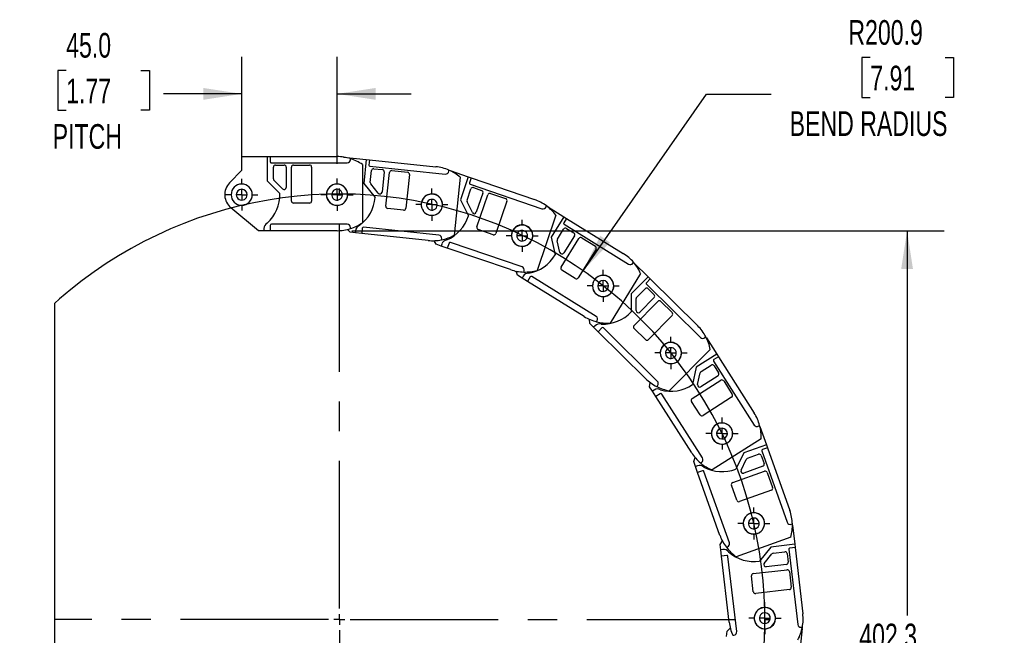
# Model space of a CAD drawing. Header units: millimetres. Extents: x 0 to 1537, y 0 to 1187.
# Tile 4 of 12: x 447 to 912, y 473 to 764. Entities that reach past the tile are written whole.
import ezdxf

# ---------------------------------------------------------------- set-up
doc = ezdxf.new("R2010")
doc.units = ezdxf.units.MM
doc.header["$LTSCALE"] = 5.5
doc.linetypes.add('CENTERX2', pattern=[20.32, 12.7, -2.54, 2.54, -2.54])
doc.layers.add('CENTER', color=40, linetype='CENTERX2')
doc.layers.add('DIMENSIONS', color=140, linetype='Continuous', lineweight=25)
doc.styles.add('SLDTEXTSTYLE0', font='TXT', dxfattribs={"width": 0.7})
doc.dimstyles.new('SLDDIMSTYLE0', dxfattribs={"dimtxt": 11.869043, "dimasz": 18.161, "dimexe": 0, "dimexo": 0.0625, "dimgap": 2.967261, "dimtad": 0, "dimtih": 1, "dimtoh": 1, "dimdec": 1, "dimrnd": 1e-09, "dimzin": 12, "dimdsep": 46, "dimtxsty": 'SLDTEXTSTYLE0', "dimsah": 1, "dimcen": 0, "dimadec": 0, "dimazin": 3, "dimtfac": 1, "dimtdec": 1, "dimtofl": 0, "dimtmove": 0, "dimatfit": 3, "dimfxl": 0, "dimfrac": 2, "dimtolj": 1, "dimtzin": 12, "dimarcsym": 0})
doc.dimstyles.new('SLDDIMSTYLE1', dxfattribs={"dimtxt": 11.869043, "dimasz": 18.161, "dimexe": 0, "dimexo": 0.0625, "dimgap": 2.967261, "dimtad": 0, "dimtih": 1, "dimtoh": 1, "dimdec": 1, "dimrnd": 1e-09, "dimzin": 4, "dimdsep": 46, "dimtxsty": 'SLDTEXTSTYLE0', "dimsah": 1, "dimcen": 0.09, "dimadec": 0, "dimazin": 1, "dimtfac": 1, "dimtdec": 1, "dimtmove": 0, "dimatfit": 0, "dimfxl": 0, "dimfrac": 2, "dimtolj": 1, "dimtzin": 12, "dimarcsym": 0})
doc.dimstyles.new('SLDDIMSTYLE2', dxfattribs={"dimtxt": 11.869043, "dimasz": 18.161, "dimexe": 0, "dimexo": 0.0625, "dimgap": 2.967261, "dimtad": 0, "dimtih": 1, "dimtoh": 1, "dimdec": 1, "dimrnd": 1e-09, "dimzin": 12, "dimdsep": 46, "dimtxsty": 'SLDTEXTSTYLE0', "dimsah": 1, "dimcen": 0.09, "dimadec": 0, "dimazin": 3, "dimtfac": 1, "dimtdec": 1, "dimtofl": 0, "dimtmove": 0, "dimatfit": 3, "dimfxl": 0, "dimfrac": 2, "dimtolj": 1, "dimtzin": 12, "dimarcsym": 0})

# ---------------------------------------------------------------- blocks, each defined once
blk = doc.blocks.new('SW_BROKEN_VIEW_0')
at = {"color": 0, "flags": 128}
for points in [[(359.45, -33.4), (357.33, -26.84), (354.97, -20.36), (352.4, -13.96), (349.61, -7.66), (346.6, -1.45), (343.38, 4.65), (339.96, 10.63), (336.33, 16.5), (332.5, 22.23), (328.47, 27.83), (324.26, 33.29), (319.86, 38.6), (315.29, 43.76), (310.54, 48.76), (305.61, 53.59), (300.53, 58.25), (295.29, 62.73), (289.9, 67.03), (284.36, 71.14), (278.69, 75.06), (272.89, 78.79), (266.96, 82.31), (260.91, 85.62), (254.75, 88.73), (248.49, 91.62), (242.14, 94.3), (235.69, 96.75), (229.17, 98.99), (222.57, 101), (215.91, 102.78), (209.19, 104.33), (202.42, 105.65), (195.61, 106.74), (188.77, 107.59), (181.9, 108.2), (175.02, 108.59), (168.12, 108.73), (161.23, 108.64), (154.34, 108.31), (147.47, 107.74), (140.62, 106.94), (133.8, 105.9), (127.02, 104.64), (120.29, 103.13), (113.62, 101.4), (107.01, 99.44), (100.46, 97.26), (94, 94.85), (87.63, 92.22), (81.35, 89.37), (75.17, 86.31), (69.1, 83.04), (63.14, 79.57), (57.31, 75.89), (51.61, 72.01), (46.04, 67.94), (40.62, 63.68), (35.34, 59.24), (33, 57.12), (33, -241.38), (33, -241.38), (33, -241.38), (33, -241.38), (33, -241.38), (33, -241.38), (33, -241.38), (33, -241.38), (33, -241.38), (33, -241.38), (33, -241.38), (33, -241.38), (33, -241.38), (33, -241.38), (33, -241.38), (33, -241.38), (33, -241.38), (33, -241.38), (33, -241.38), (33, -241.38), (33, -241.38), (33, -241.38), (33, -241.38), (33, -241.38), (33, -241.38), (33, -241.38), (33, -241.38), (33, -241.38), (33, -241.38), (33, -241.38), (33, -241.38), (33, -241.38), (33, -241.38), (33, -241.38), (33, -241.38), (33, -241.38), (33, -241.38), (33, -241.38), (33, -241.38), (33, -241.38), (33, -241.38), (33, -241.38), (33, -241.38), (33, -241.38), (33, -241.38), (33, -241.38), (33, -241.38), (33, -241.38), (36.82, -244.76), (42.14, -249.15), (47.6, -253.36), (53.21, -257.38), (58.95, -261.2), (64.82, -264.82), (70.81, -268.24), (76.91, -271.45), (83.12, -274.45), (89.43, -277.24), (95.83, -279.8), (102.31, -282.15), (108.87, -284.27), (115.5, -286.16), (122.19, -287.83), (128.94, -289.27), (135.73, -290.47), (142.56, -291.44), (149.41, -292.17), (156.29, -292.67), (163.18, -292.94), (170.08, -292.96), (176.97, -292.75), (183.85, -292.3), (190.71, -291.62), (197.55, -290.7), (204.35, -289.55), (211.1, -288.16), (217.81, -286.55), (224.45, -284.7), (231.03, -282.63), (237.53, -280.33), (243.95, -277.81), (250.28, -275.07), (256.51, -272.12), (262.63, -268.95), (268.65, -265.58), (274.54, -262), (280.31, -258.22), (285.95, -254.25), (291.44, -250.08), (296.79, -245.73), (301.99, -241.2), (307.03, -236.49), (311.9, -231.61), (316.6, -226.56), (321.13, -221.36), (325.47, -216.01), (329.63, -210.51), (333.6, -204.87), (337.37, -199.1), (340.95, -193.2), (344.31, -187.18), (347.47, -181.05), (350.42, -174.82), (353.15, -168.48), (355.66, -162.06), (357.95, -155.56), (360.02, -148.98), (361.85, -142.33), (363.46, -135.63), (364.84, -128.87), (365.99, -122.07), (366.9, -115.23), (367.57, -108.37), (368.01, -101.49), (368.22, -94.6), (368.18, -87.7), (367.91, -80.81), (367.41, -73.93), (366.66, -67.08), (365.69, -60.25), (364.47, -53.46), (363.03, -46.72), (361.36, -40.03), (359.45, -33.4)], [(0, 0), (0, 0), (0, 0), (0, 0), (0, 0), (0, 0), (0, 0), (0, 0), (0, 0), (0, 0), (0, 0), (0, 0), (0, 0), (0, 0), (0, 0), (0, 0), (0, 0), (0, 0), (0, 0), (0, 0), (0, 0), (0, 0), (0, 0), (0, 0), (0, 0), (0, 0), (0, 0), (0, 0), (0, 0), (0, 0), (0, 0), (0, 0), (0, 0), (0, 0), (0, 0), (0, 0), (0, 0), (0, 0), (0, 0), (0, 0), (0, 0), (0, 0), (0, 0), (0, 0), (0, 0), (0, 0), (0, 0), (0, 0), (0, 0), (0, 0), (0, 0), (0, 0), (0, 0), (0, 0), (0, 0), (0, 0), (0, 0), (0, 0), (0, 0), (0, 0), (0, 0), (0, 0), (0, 0), (0, 0), (0, 0), (0, 0), (0, 0), (0, 0), (0, 0), (-0.06, -0.12), (-3.12, -6.3), (-5.96, -12.59), (-8.58, -18.97), (-10.98, -25.43), (-13.16, -31.97), (-15.11, -38.59), (-16.83, -45.26), (-18.33, -52), (-19.59, -58.78), (-20.62, -65.59), (-21.41, -72.44), (-21.97, -79.32), (-22.29, -86.21), (-22.37, -93.1), (-22.22, -100), (-21.83, -106.88), (-21.21, -113.75), (-20.35, -120.59), (-19.25, -127.4), (-17.93, -134.17), (-16.37, -140.88), (-14.58, -147.54), (-12.56, -154.14), (-10.32, -160.66), (-7.86, -167.1), (-5.17, -173.45), (-2.27, -179.71), (0, -184.2)]]:
    blk.add_lwpolyline(points, dxfattribs=at)
blk = doc.blocks.new('_D')
at = {"layer": 'DIMENSIONS'}
for p, q in [((848.45, 745.96), (844.46, 745.96)), ((844.46, 745.96), (844.46, 727.1)), ((883.72, 745.96), (887.71, 745.96)), ((887.71, 745.96), (887.71, 727.1)), ((712.84, 645.32), (771.1, 728.73)), ((771.1, 728.73), (801.66, 728.73)), ((844.46, 727.1), (848.45, 727.1)), ((887.71, 727.1), (883.72, 727.1))]:
    blk.add_line(p, q, dxfattribs=at)
blk.add_solid([(712.84, 645.32), (725.53, 658.61), (720.95, 661.81)], dxfattribs=at)
at = {"layer": 'DIMENSIONS', "attachment_point": 1, "style": 'SLDTEXTSTYLE0'}
for s, insert, char_height in [('R200.9', (838.11, 763.63), 11.642), ('7.91', (848.45, 742.1), 11.642), ('BEND RADIUS', (810.39, 720.58), 11.6417)]:
    blk.add_mtext(s, dxfattribs=dict(at, insert=insert, char_height=char_height))
blk = doc.blocks.new('_D_1')
at = {"layer": 'DIMENSIONS'}
for p, q in [((551.74, 695.73), (551.74, 746.26)), ((596.74, 695.78), (596.74, 746.26)), ((468.88, 739.9), (464.89, 739.9)), ((464.89, 739.9), (464.89, 721.04)), ((504.15, 739.9), (508.14, 739.9)), ((508.14, 739.9), (508.14, 721.04)), ((551.74, 728.8), (514.78, 728.8)), ((596.74, 728.8), (631.66, 728.8)), ((464.89, 721.04), (468.88, 721.04)), ((508.14, 721.04), (504.15, 721.04))]:
    blk.add_line(p, q, dxfattribs=at)
for points in [[(551.74, 728.8), (533.58, 731.59), (533.58, 726)], [(596.74, 728.8), (614.9, 726), (614.9, 731.59)]]:
    blk.add_solid(points, dxfattribs=at)
at = {"layer": 'DIMENSIONS', "char_height": 11.642, "attachment_point": 1, "style": 'SLDTEXTSTYLE0'}
for s, insert in [('45.0', (468.88, 757.56)), ('1.77', (468.88, 736.04)), ('PITCH', (462.52, 714.52))]:
    blk.add_mtext(s, dxfattribs=dict(at, insert=insert))
blk = doc.blocks.new('_D_2')
at = {"layer": 'DIMENSIONS'}
for p, q in [((603.72, 664.21), (883.27, 664.21)), ((865.81, 664.21), (865.81, 482.51)), ((843.24, 460.99), (839.25, 460.99)), ((839.25, 460.99), (839.25, 442.12)), ((888.38, 460.99), (892.37, 460.99)), ((892.37, 460.99), (892.37, 442.12)), ((839.25, 442.12), (843.24, 442.12)), ((892.37, 442.12), (888.38, 442.12)), ((865.81, 261.94), (865.81, 439.46)), ((605.05, 261.94), (883.27, 261.94))]:
    blk.add_line(p, q, dxfattribs=at)
for points in [[(865.81, 664.21), (863.01, 646.05), (868.6, 646.05)], [(865.81, 261.94), (868.6, 280.1), (863.01, 280.1)]]:
    blk.add_solid(points, dxfattribs=at)
at = {"layer": 'DIMENSIONS', "char_height": 11.642, "attachment_point": 1, "style": 'SLDTEXTSTYLE0'}
for s, insert in [('402.3', (843.24, 478.65)), ('15.84', (843.24, 457.13))]:
    blk.add_mtext(s, dxfattribs=dict(at, insert=insert))
blk = doc.blocks.new('SW_CENTERMARKSYMBOL_0')
at = {"layer": 'CENTER', "color": 0}
for p, q in [((0, 5.08), (0, 7.54)), ((-5.08, 0), (-7.54, 0)), ((0, 0), (-2.54, 0)), ((0, 0), (0, 2.54)), ((0, 0), (0, -2.54)), ((0, 0), (2.54, 0)), ((5.08, 0), (7.54, 0)), ((0, -5.08), (0, -7.54))]:
    blk.add_line(p, q, dxfattribs=at)
blk = doc.blocks.new('SW_CENTERMARKSYMBOL_1')
at = {"layer": 'CENTER', "color": 0}
for p, q in [((0, 5.08), (0, 7.59)), ((-5.08, 0), (-7.59, 0)), ((0, 0), (-2.54, 0)), ((0, 0), (0, 2.54)), ((0, 0), (0, -2.54)), ((0, 0), (2.54, 0)), ((5.08, 0), (7.59, 0)), ((0, -5.08), (0, -7.59))]:
    blk.add_line(p, q, dxfattribs=at)
blk = doc.blocks.new('SW_CENTERMARKSYMBOL_2')
at = {"layer": 'CENTER', "color": 0}
for p, q in [((0, 5.08), (0, 7.59)), ((-5.08, 0), (-7.59, 0)), ((0, 0), (-2.54, 0)), ((0, 0), (0, 2.54)), ((0, 0), (0, -2.54)), ((0, 0), (2.54, 0)), ((5.08, 0), (7.59, 0)), ((0, -5.08), (0, -7.59))]:
    blk.add_line(p, q, dxfattribs=at)
blk = doc.blocks.new('SW_CENTERMARKSYMBOL_3')
at = {"layer": 'CENTER', "color": 0}
for p, q in [((0, 5.08), (0, 7.54)), ((-5.08, 0), (-7.54, 0)), ((0, 0), (-2.54, 0)), ((0, 0), (0, 2.54)), ((0, 0), (0, -2.54)), ((0, 0), (2.54, 0)), ((5.08, 0), (7.54, 0)), ((0, -5.08), (0, -7.54))]:
    blk.add_line(p, q, dxfattribs=at)
blk = doc.blocks.new('SW_CENTERMARKSYMBOL_4')
at = {"layer": 'CENTER', "color": 0}
for p, q in [((0, 5.08), (0, 7.59)), ((-5.08, 0), (-7.59, 0)), ((0, 0), (-2.54, 0)), ((0, 0), (0, 2.54)), ((0, 0), (0, -2.54)), ((0, 0), (2.54, 0)), ((5.08, 0), (7.59, 0)), ((0, -5.08), (0, -7.59))]:
    blk.add_line(p, q, dxfattribs=at)
blk = doc.blocks.new('SW_CENTERMARKSYMBOL_5')
at = {"layer": 'CENTER', "color": 0}
for p, q in [((0, 5.08), (0, 7.59)), ((-5.08, 0), (-7.59, 0)), ((0, 0), (-2.54, 0)), ((0, 0), (0, 2.54)), ((0, 0), (0, -2.54)), ((0, 0), (2.54, 0)), ((5.08, 0), (7.59, 0)), ((0, -5.08), (0, -7.59))]:
    blk.add_line(p, q, dxfattribs=at)
blk = doc.blocks.new('SW_CENTERMARKSYMBOL_6')
at = {"layer": 'CENTER', "color": 0}
for p, q in [((0, 5.08), (0, 7.59)), ((-5.08, 0), (-7.59, 0)), ((0, 0), (-2.54, 0)), ((0, 0), (0, 2.54)), ((0, 0), (0, -2.54)), ((0, 0), (2.54, 0)), ((5.08, 0), (7.59, 0)), ((0, -5.08), (0, -7.59))]:
    blk.add_line(p, q, dxfattribs=at)
blk = doc.blocks.new('SW_CENTERMARKSYMBOL_7')
at = {"layer": 'CENTER', "color": 0}
for p, q in [((0, 5.08), (0, 7.54)), ((-5.08, 0), (-7.54, 0)), ((0, 0), (-2.54, 0)), ((0, 0), (0, 2.54)), ((0, 0), (0, -2.54)), ((0, 0), (2.54, 0)), ((5.08, 0), (7.54, 0)), ((0, -5.08), (0, -7.54))]:
    blk.add_line(p, q, dxfattribs=at)
blk = doc.blocks.new('SW_CENTERMARKSYMBOL_8')
at = {"layer": 'CENTER', "color": 0}
for p, q in [((0, 5.08), (0, 7.59)), ((-5.08, 0), (-7.59, 0)), ((0, 0), (-2.54, 0)), ((0, 0), (0, 2.54)), ((0, 0), (0, -2.54)), ((0, 0), (2.54, 0)), ((5.08, 0), (7.59, 0)), ((0, -5.08), (0, -7.59))]:
    blk.add_line(p, q, dxfattribs=at)
blk = doc.blocks.new('SW_CENTERMARKSYMBOL_17')
at = {"layer": 'CENTER', "color": 0}
for p, q in [((167.38, 5.08), (167.38, 203.39)), ((0, 0), (-24.92, 0)), ((162.3, 0), (33, 0)), ((167.38, 0), (164.84, 0)), ((167.38, 0), (167.38, 2.54)), ((167.38, 0), (167.38, -2.54)), ((167.38, 0), (169.92, 0)), ((172.46, 0), (370.77, 0)), ((167.38, -5.08), (167.38, -203.39))]:
    blk.add_line(p, q, dxfattribs=at)

msp = doc.modelspace()

# ---------------------------------------------------------------- linework, layer by layer
for p, q in [((551.74, 692.71), (551.74, 699.21)), ((551.74, 699.21), (563.74, 699.21)), ((563.74, 699.21), (563.74, 687.81)), ((563.74, 699.21), (565.24, 699.21)), ((565.24, 699.21), (565.24, 696.71)), ((565.24, 699.21), (596.74, 699.21)), ((599.76, 698.99), (610.55, 697.86)), ((603.04, 697.71), (603.04, 698.24)), ((610.55, 697.86), (609.36, 686.52)), ((610.55, 697.86), (612.05, 697.7)), ((612.05, 697.7), (611.78, 695.21)), ((612.05, 697.7), (643.37, 694.41)), ((545.99, 686.77), (551.74, 692.71)), ((565.74, 696.21), (601.54, 696.21)), ((566.74, 688.62), (566.74, 694.21)), ((567.74, 695.21), (571.74, 695.21)), ((572.74, 694.21), (572.74, 684.62)), ((575.24, 678.21), (575.24, 694.21)), ((576.24, 695.21), (583.74, 695.21)), ((584.74, 694.21), (584.74, 678.21)), ((608.74, 695.44), (608.74, 667.97)), ((612.23, 694.66), (647.83, 690.92)), ((612.43, 687.01), (613.02, 692.57)), ((614.11, 693.46), (618.09, 693.04)), ((622.57, 692.57), (630.03, 691.79)), ((649.48, 692.26), (649.54, 692.79)), ((650.07, 692.55), (658.68, 689.6)), ((571.03, 683.92), (567.03, 687.92)), ((618.98, 691.94), (617.98, 682.41)), ((619.8, 675.77), (621.47, 691.68)), ((630.92, 690.69), (629.24, 674.78)), ((654.91, 689.41), (652.04, 662.09)), ((658.68, 689.6), (655, 678.81)), ((658.68, 689.6), (660.1, 689.11)), ((660.1, 689.11), (659.29, 686.75)), ((660.1, 689.11), (689.91, 678.92)), ((563.74, 687.81), (569.73, 681.82)), ((609.36, 686.52), (614.69, 679.93)), ((616.21, 681.88), (612.65, 686.28)), ((658.1, 678.61), (659.91, 683.9)), ((659.61, 686.11), (693.48, 674.53)), ((661.17, 684.52), (664.96, 683.23)), ((655, 678.81), (658.72, 671.21)), ((665.58, 681.96), (662.48, 672.89)), ((662.77, 666.01), (667.95, 681.15)), ((669.22, 681.77), (676.31, 679.34)), ((559.74, 664.21), (546.64, 675.04)), ((583.74, 677.21), (576.24, 677.21)), ((628.15, 673.89), (620.69, 674.67)), ((660.64, 672.77), (658.15, 677.85)), ((676.94, 678.07), (671.76, 662.93)), ((695.38, 675.46), (695.56, 675.96)), ((696.02, 675.61), (703.76, 670.82)), ((700.04, 671.47), (691.15, 645.48)), ((703.76, 670.82), (697.76, 661.13)), ((705.04, 670.03), (703.72, 667.9)), ((703.76, 670.82), (705.04, 670.03)), ((705.04, 670.03), (731.82, 653.44)), ((562.24, 665.21), (562.24, 664.21)), ((565.24, 666.71), (565.24, 664.21)), ((601.54, 667.21), (565.74, 667.21)), ((602.92, 663.47), (601.63, 664.78)), ((603.04, 665.18), (603.04, 665.71)), ((608.65, 665.38), (608.39, 662.89)), ((644.8, 662.08), (609.2, 665.82)), ((670.49, 662.31), (663.39, 664.74)), ((700.74, 660.24), (703.68, 664.99)), ((703.88, 667.21), (734.32, 648.37)), ((705.06, 665.31), (708.46, 663.21)), ((562.24, 664.21), (559.74, 664.21)), ((565.24, 664.21), (562.24, 664.21)), ((596.74, 664.21), (565.24, 664.21)), ((605.4, 663.2), (602.92, 663.47)), ((605.51, 664.2), (605.4, 663.2)), ((608.39, 662.89), (605.4, 663.2)), ((639.71, 659.6), (608.39, 662.89)), ((646.08, 659.9), (646.14, 660.43)), ((697.76, 661.13), (699.7, 652.88)), ((702.48, 646.91), (710.91, 660.51)), ((708.78, 661.83), (703.73, 653.68)), ((712.28, 660.84), (718.66, 656.89)), ((643.57, 657.78), (642.52, 659.49)), ((645.94, 656.97), (643.57, 657.78)), ((646.26, 657.91), (645.94, 656.97)), ((648.78, 656), (645.94, 656.97)), ((649.59, 658.36), (648.78, 656)), ((678.58, 645.8), (648.78, 656)), ((684.09, 647.09), (650.22, 658.67)), ((701.91, 653.98), (700.62, 659.48)), ((718.98, 655.51), (710.56, 641.91)), ((736.38, 648.85), (736.67, 649.31)), ((737.04, 648.86), (743.52, 642.46)), ((681.93, 643.17), (681.29, 645.07)), ((684.06, 641.85), (681.93, 643.17)), ((684.59, 642.7), (684.06, 641.85)), ((686.61, 640.27), (684.06, 641.85)), ((684.85, 644.68), (685.03, 645.18)), ((687.93, 642.4), (686.61, 640.27)), ((719.05, 623.71), (688.62, 642.56)), ((709.18, 641.58), (702.81, 645.53)), ((740.04, 643.92), (725.58, 620.57)), ((743.52, 642.46), (735.51, 634.35)), ((744.58, 641.4), (742.83, 639.63)), ((743.52, 642.46), (744.58, 641.4)), ((744.58, 641.4), (766.99, 619.27)), ((713.39, 623.69), (686.61, 640.27)), ((738.21, 632.82), (742.14, 636.79)), ((742.83, 638.92), (768.3, 613.76)), ((743.55, 636.8), (746.4, 633.99)), ((735.51, 634.35), (735.56, 625.88)), ((737.96, 626.45), (737.92, 632.11)), ((746.41, 632.58), (739.67, 625.76)), ((736.94, 619.44), (748.18, 630.82)), ((749.6, 630.83), (754.93, 625.56)), ((754.94, 624.14), (743.7, 612.76)), ((716.07, 620.37), (715.87, 622.37)), ((717.85, 618.62), (716.07, 620.37)), ((718.55, 619.33), (717.85, 618.62)), ((719.99, 616.51), (717.85, 618.62)), ((719.26, 621.19), (719.54, 621.65)), ((721.74, 618.29), (719.99, 616.51)), ((747.92, 593.13), (722.45, 618.29)), ((742.39, 594.37), (719.99, 616.51)), ((742.28, 612.75), (736.95, 618.02)), ((770.42, 613.77), (770.79, 614.15)), ((771.06, 613.63), (775.95, 605.95)), ((772.88, 608.15), (753.58, 588.61)), ((775.95, 605.95), (766.33, 599.83)), ((776.75, 604.68), (774.64, 603.34)), ((775.95, 605.95), (776.75, 604.68)), ((776.75, 604.68), (793.66, 578.1)), ((766.33, 599.83), (764.49, 591.56)), ((768.63, 597.74), (773.34, 600.73)), ((774.49, 602.65), (793.7, 572.44)), ((774.72, 600.43), (776.87, 597.05)), ((766.96, 591.59), (768.19, 597.11)), ((776.56, 595.67), (768.47, 590.53)), ((744.27, 590.54), (744.52, 592.53)), ((745.61, 588.43), (744.27, 590.54)), ((747.56, 590.63), (747.93, 591.01)), ((764.4, 584.97), (777.9, 593.56)), ((779.28, 593.25), (783.31, 586.93)), ((746.45, 588.97), (745.61, 588.43)), ((747.22, 585.9), (745.61, 588.43)), ((749.33, 587.24), (747.22, 585.9)), ((764.13, 559.32), (747.22, 585.9)), ((769.24, 556.88), (750.02, 587.09)), ((768.12, 577.27), (764.09, 583.59)), ((783, 585.55), (769.5, 576.96)), ((795.78, 571.98), (796.23, 572.27)), ((796.37, 571.71), (799.42, 563.13)), ((796.92, 565.96), (773.75, 551.21)), ((799.42, 563.13), (788.68, 559.31)), ((799.42, 563.13), (799.92, 561.71)), ((788.68, 559.31), (785.04, 551.66)), ((790.45, 556.75), (795.71, 558.62)), ((796.99, 558.02), (798.33, 554.25)), ((797.26, 560.24), (809.26, 526.51)), ((799.92, 561.71), (797.57, 560.87)), ((799.92, 561.71), (810.48, 532.03)), ((765.1, 555.17), (765.79, 557.06)), ((765.94, 552.81), (765.1, 555.17)), ((766.88, 553.15), (765.94, 552.81)), ((768.33, 554.52), (768.78, 554.81)), ((787.45, 551.13), (789.88, 556.24)), ((766.95, 549.98), (765.94, 552.81)), ((769.3, 550.82), (766.95, 549.98)), ((777.5, 520.31), (766.95, 549.98)), ((781.94, 516.79), (769.94, 550.52)), ((783.49, 545.25), (798.56, 550.62)), ((797.72, 552.97), (788.69, 549.76)), ((799.84, 550.01), (802.35, 542.94)), ((785.39, 536.91), (782.88, 543.98)), ((801.75, 541.66), (786.67, 536.3)), ((811.17, 525.59), (811.68, 525.77)), ((811.69, 525.19), (812.75, 516.15)), ((777.52, 516.04), (778.62, 517.73)), ((777.82, 513.56), (777.52, 516.04)), ((810.95, 519.47), (785.07, 510.26)), ((812.75, 516.15), (801.43, 514.82)), ((812.75, 516.15), (812.93, 514.66)), ((778.81, 513.67), (777.82, 513.56)), ((778.16, 510.58), (777.82, 513.56)), ((780.52, 514.69), (781.02, 514.87)), ((801.43, 514.82), (796.18, 508.17)), ((798.41, 507.12), (801.92, 511.56)), ((802.59, 511.93), (808.14, 512.58)), ((809.25, 511.71), (809.71, 507.74)), ((810.01, 513.81), (814.18, 478.26)), ((812.93, 514.66), (810.44, 514.37)), ((812.93, 514.66), (816.6, 483.37)), ((780.65, 510.87), (778.16, 510.58)), ((781.84, 479.29), (778.16, 510.58)), ((785.37, 474.88), (781.2, 510.43)), ((808.83, 506.63), (799.31, 505.51)), ((793.23, 502.28), (809.13, 504.14)), ((810.24, 503.27), (811.11, 495.82)), ((793.23, 493.72), (792.36, 501.17)), ((810.23, 494.71), (794.34, 492.84)), ((780.64, 472.65), (780.91, 475.13)), ((780.91, 475.13), (782.35, 476.53)), ((816.25, 476.43), (815.27, 467.38)), ((815.84, 476.94), (816.37, 477)), ((783.53, 473.15), (784.06, 473.21))]:
    msp.add_line(p, q)
for centre, radius, start, end in [((596.74, 678.21), 21, 72.5454, 90.0028), ((601.54, 697.71), 1.5, 269.9994, 0.0005), ((596.74, 678.21), 21, 55.1535, 72.5453), ((565.74, 696.71), 0.5, 179.9982, 270.0026), ((567.74, 694.21), 1, 90.0004, 179.9997), ((571.74, 694.21), 1, 0.0003, 89.9996), ((576.24, 694.21), 1, 90.0005, 179.9997), ((583.74, 694.21), 1, 359.9999, 89.9998), ((612.28, 695.16), 0.5, 173.9999, 263.9997), ((614.01, 692.46), 1, 84.0006, 173.999), ((617.99, 692.05), 1, 353.9991, 84.001), ((622.46, 691.58), 1, 84.0005, 174), ((641.18, 673.52), 21, 66.5453, 84.0029), ((641.18, 673.52), 21, 49.1532, 66.5456), ((567.74, 688.62), 1, 180.0007, 224.9995), ((629.92, 690.79), 1, 354.0012, 83.9989), ((647.99, 692.41), 1.5, 263.9993, 354.0003), ((551.74, 681.21), 8, 135.9208, 230.4022), ((551.74, 681.21), 5, 360, 180), ((551.74, 681.21), 2.55, 0.0002, 179.9998), ((571.74, 684.62), 1, 225.0004, 0.0003), ((596.74, 681.21), 5.05, 90, 270), ((596.74, 681.21), 5, 354, 174.0002), ((596.74, 681.21), 2.55, 353.9999, 174.0002), ((596.74, 681.21), 5.05, 270, 90), ((613.43, 686.91), 1, 174, 219.0002), ((659.77, 686.59), 0.5, 161.1167, 251.1138), ((660.85, 683.57), 1, 71.114, 161.116), ((664.64, 682.28), 1, 341.1149, 71.115), ((551.74, 681.21), 5, 180, 0), ((551.74, 681.21), 2.55, 179.9999, 0.0001), ((551.74, 681.21), 18, 311.8103, 1.9432), ((596.74, 681.21), 5, 174.0002, 354), ((596.74, 681.21), 2.55, 173.9999, 354.0002), ((596.74, 681.21), 18, 305.8104, 355.9431), ((616.99, 682.51), 1, 218.9993, 354.0006), ((641.49, 676.5), 5.05, 84, 264.0001), ((641.5, 676.45), 5, 341.1153, 161.1154), ((641.5, 676.45), 2.55, 341.1154, 161.1156), ((641.49, 676.5), 5.05, 264, 84.0001), ((659.04, 678.29), 1, 161.1145, 206.1155), ((668.89, 680.82), 1, 71.1156, 161.1154), ((675.99, 678.4), 1, 341.1158, 71.1147), ((683.11, 659.05), 21, 53.6607, 71.1181), ((576.24, 678.21), 1, 180.0003, 269.9995), ((583.74, 678.21), 1, 270.0002, 0.0001), ((620.79, 675.66), 1, 174.0012, 263.9989), ((628.25, 674.88), 1, 264.0005, 354), ((641.5, 676.45), 5, 161.1154, 341.1154), ((641.5, 676.45), 2.55, 161.1154, 341.1156), ((693.96, 675.95), 1.5, 251.1147, 341.1165), ((683.11, 659.05), 21, 36.2688, 53.6606), ((641.5, 676.45), 18, 292.9258, 343.0585), ((661.53, 673.21), 1, 206.1147, 341.1158), ((565.04, 665.31), 2.8, 117.6204, 182.1018), ((565.74, 666.71), 0.5, 89.9974, 180.0018), ((596.74, 685.21), 21, 269.9972, 287.4546), ((601.54, 665.71), 1.5, 359.9995, 90.0006), ((596.74, 685.21), 21, 287.4547, 304.8465), ((608.3, 664.01), 2.8, 111.6201, 176.1018), ((609.15, 665.32), 0.5, 84.0005, 173.9983), ((663.72, 665.68), 1, 161.1152, 251.1159), ((684.08, 661.89), 5.05, 71.1155, 251.1154), ((684.08, 661.83), 5, 328.2308, 148.2309), ((684.08, 661.89), 5.05, 251.1155, 71.1154), ((704.15, 667.64), 0.5, 148.2336, 238.2282), ((704.53, 664.46), 1, 58.2311, 148.231), ((644.65, 660.59), 1.5, 353.9994, 84.0005), ((641.91, 680.48), 21, 281.4548, 298.8464), ((670.81, 663.26), 1, 251.1152, 341.1159), ((684.08, 661.83), 5, 148.2307, 328.231), ((684.08, 661.83), 2.55, 148.2308, 328.2308), ((684.08, 661.83), 2.55, 328.2308, 148.2308), ((701.59, 659.71), 1, 148.2282, 193.2315), ((707.93, 662.36), 1, 328.2312, 58.2307), ((711.76, 659.99), 1, 58.231, 148.2299), ((641.91, 680.48), 21, 263.997, 281.455), ((648.94, 657.11), 2.8, 98.7361, 163.2167), ((650.06, 658.2), 0.5, 71.1133, 161.1177), ((718.13, 656.04), 1, 328.2311, 58.231), ((684.08, 661.83), 18, 280.0411, 330.1739), ((702.88, 654.21), 1, 193.2305, 328.2312), ((720.76, 635.59), 21, 40.7763, 58.2332), ((683.61, 645.67), 1.5, 341.1163, 71.1146), ((703.33, 646.38), 1, 148.2311, 238.231), ((735.11, 649.64), 1.5, 238.2303, 328.2319), ((720.76, 635.59), 21, 23.3843, 40.7762), ((685.38, 665.67), 21, 251.1124, 268.5703), ((687.02, 641.32), 2.8, 85.8513, 150.3325), ((685.38, 665.67), 21, 268.5701, 285.9618), ((688.35, 642.13), 0.5, 58.2303, 148.2292), ((709.71, 642.43), 1, 238.2294, 328.2315), ((722.34, 638.14), 5.05, 58.2306, 238.2309), ((722.33, 638.09), 5, 135.3462, 315.3462), ((722.33, 638.09), 5, 315.3461, 135.3464), ((722.34, 638.14), 5.05, 238.2308, 58.2307), ((722.33, 638.09), 2.55, 135.3461, 315.3461), ((722.33, 638.09), 2.55, 315.3464, 135.3459), ((742.85, 636.09), 1, 45.3475, 135.3456), ((743.18, 639.27), 0.5, 135.3438, 225.3468), ((738.92, 632.12), 1, 135.3474, 180.3463), ((745.69, 633.28), 1, 315.345, 45.3481), ((748.9, 630.12), 1, 45.3459, 135.346), ((724.45, 641.54), 21, 238.2284, 255.6852), ((718.26, 622.44), 1.5, 328.2317, 58.2304), ((722.33, 638.09), 18, 267.1565, 317.2893), ((738.96, 626.46), 1, 180.3454, 315.3463), ((754.23, 624.85), 1, 315.3454, 45.3464), ((720.62, 617.43), 2.8, 72.9666, 137.4476), ((724.45, 641.54), 21, 255.6856, 273.0771), ((722.1, 617.93), 0.5, 45.3471, 135.346), ((737.65, 618.73), 1, 135.3459, 225.346), ((752.23, 604.33), 21, 27.8916, 45.3486), ((769.35, 614.83), 1.5, 225.3463, 315.346), ((752.23, 604.33), 21, 10.4993, 27.8918), ((742.99, 613.46), 1, 225.3475, 315.3456), ((754.34, 606.46), 5.05, 45.3461, 225.3462), ((754.32, 606.41), 5, 122.4614, 302.4616), ((754.34, 606.46), 5.05, 225.3461, 45.3462), ((754.32, 606.41), 5, 302.4614, 122.4616), ((754.32, 606.41), 2.55, 302.4612, 122.4616), ((754.32, 606.41), 2.55, 122.4613, 302.4615), ((773.88, 599.89), 1, 32.462, 122.4613), ((774.91, 602.92), 0.5, 122.4597, 212.4631), ((769.16, 596.89), 1, 122.4622, 167.4602), ((776.02, 596.51), 1, 302.4615, 32.4613), ((757.15, 609.31), 21, 225.3433, 242.801), ((757.15, 609.31), 21, 242.8007, 260.1927), ((746.86, 592.06), 1.5, 315.3463, 45.346), ((754.32, 606.41), 18, 254.2718, 304.4047), ((767.93, 591.37), 1, 167.4619, 302.4614), ((778.44, 592.72), 1, 32.462, 122.4613), ((748.04, 586.66), 2.8, 60.0823, 124.5629), ((749.6, 586.82), 0.5, 32.4609, 122.4616), ((782.46, 586.39), 1, 302.4611, 32.4615), ((764.94, 584.13), 1, 122.4611, 212.4615), ((768.96, 577.8), 1, 212.4607, 302.4624), ((775.94, 566.83), 21, 15.0069, 32.4645), ((778.47, 568.44), 5.05, 32.4615, 212.4616), ((778.44, 568.4), 5, 109.577, 289.5768), ((778.44, 568.4), 5, 289.5768, 109.577), ((794.97, 573.25), 1.5, 212.4619, 302.4611), ((775.94, 566.83), 21, 357.6154, 15.0062), ((778.47, 568.44), 5.05, 212.4615, 32.4616), ((778.44, 568.4), 2.55, 109.5769, 289.5769), ((778.44, 568.4), 2.55, 289.5769, 109.5769), ((781.85, 570.59), 21, 212.4589, 229.916), ((796.05, 557.68), 1, 19.5772, 109.5764), ((797.73, 560.4), 0.5, 109.5752, 199.5822), ((767.92, 550.54), 2.8, 47.1974, 111.6787), ((781.85, 570.59), 21, 229.9165, 247.3078), ((767.97, 556.07), 1.5, 302.4621, 32.4607), ((790.79, 555.81), 1, 109.5771, 154.5763), ((797.39, 553.91), 1, 289.5775, 19.5755), ((769.47, 550.35), 0.5, 19.577, 109.5772), ((778.44, 568.4), 18, 241.3872, 291.5201), ((788.36, 550.7), 1, 154.5768, 289.5765), ((798.9, 549.67), 1, 19.5779, 109.5763), ((783.82, 544.31), 1, 109.5765, 199.5776), ((801.41, 542.61), 1, 289.5772, 19.5757), ((786.34, 537.25), 1, 199.5771, 289.5768), ((793.52, 526), 5.05, 19.5769, 199.5769), ((793.48, 525.97), 5, 96.6924, 276.6922), ((793.48, 525.97), 5, 276.6922, 96.6924), ((790.69, 525), 21, 2.1218, 19.5797), ((793.52, 526), 5.05, 199.5769, 19.5769), ((793.48, 525.97), 2.55, 96.6923, 276.6925), ((793.48, 525.97), 2.55, 276.6926, 96.6922), ((810.67, 527.01), 1.5, 199.5759, 289.5774), ((790.69, 525), 21, 344.7304, 2.1225), ((797.29, 527.34), 21, 199.5743, 217.0315), ((780.52, 516.29), 1.5, 289.5768, 19.5768), ((779.24, 510.91), 2.8, 34.3127, 98.7942), ((797.29, 527.34), 21, 217.0315, 234.4234), ((793.48, 525.97), 18, 228.5027, 278.6355), ((802.7, 510.94), 1, 96.694, 141.6922), ((808.25, 511.59), 1, 6.6926, 96.6919), ((810.5, 513.87), 0.5, 96.6918, 186.6919), ((780.71, 510.37), 0.5, 6.6924, 96.6919), ((799.2, 506.5), 1, 141.6915, 276.6926), ((808.72, 507.62), 1, 276.6916, 6.6919), ((793.35, 501.29), 1, 96.6926, 186.6918), ((809.24, 503.15), 1, 6.6924, 96.6919), ((794.23, 493.84), 1, 186.6911, 276.6925), ((810.12, 495.7), 1, 276.6915, 6.692), ((798.72, 481.27), 5.05, 6.6923, 186.6923), ((798.67, 481.25), 5, 83.8077, 263.8076), ((798.67, 481.25), 2.55, 83.8077, 263.8083), ((798.67, 481.25), 5, 263.8077, 83.8076), ((798.67, 481.25), 2.55, 263.8083, 83.8076), ((795.74, 480.92), 21, 349.2373, 6.6956), ((802.69, 481.74), 21, 186.6892, 204.1472), ((798.72, 481.27), 5.05, 186.6923, 6.6923), ((783.89, 474.7), 1.5, 276.6923, 6.6919), ((815.67, 478.43), 1.5, 186.6925, 276.6919), ((795.74, 480.92), 21, 331.8463, 349.2372)]:
    msp.add_arc(centre, radius, start, end)

# ---------------------------------------------------------------- block references
at = {"color": 7, "linetype": 'Continuous'}
msp.add_blockref('SW_BROKEN_VIEW_0', (430.44, 572.78), dxfattribs=at)
at = {"layer": 'CENTER'}
for name, p in [('SW_CENTERMARKSYMBOL_0', (551.74, 681.21)), ('SW_CENTERMARKSYMBOL_1', (596.74, 681.21)), ('SW_CENTERMARKSYMBOL_17', (430.44, 480.66)), ('SW_CENTERMARKSYMBOL_2', (641.49, 676.5)), ('SW_CENTERMARKSYMBOL_3', (684.08, 661.83)), ('SW_CENTERMARKSYMBOL_4', (722.34, 638.14)), ('SW_CENTERMARKSYMBOL_5', (754.34, 606.46)), ('SW_CENTERMARKSYMBOL_6', (778.47, 568.44)), ('SW_CENTERMARKSYMBOL_7', (793.48, 525.97)), ('SW_CENTERMARKSYMBOL_8', (798.72, 481.27))]:
    msp.add_blockref(name, p, dxfattribs=at)

# ---------------------------------------------------------------- dimensions: what is measured, and where the dimension line sits
at = {"layer": 'DIMENSIONS'}
dim = msp.add_radius_dim(center=(597.82, 480.66), mpoint=(712.84, 645.32), text='<>\\PBEND RADIUS', dimstyle='SLDDIMSTYLE0', dxfattribs=at)
dim.commit()
dim.dimension.update_dxf_attribs({"geometry": '_D', "text_midpoint": (866.09, 734.86), "dimtype": 164})
dim = msp.add_linear_dim(base=(596.74, 728.8), p1=(551.74, 688.75), p2=(596.74, 688.8), text='<>\\PPITCH', dimstyle='SLDDIMSTYLE1', dxfattribs=at)
dim.commit()
dim.dimension.update_dxf_attribs({"geometry": '_D_1', "text_midpoint": (486.51, 728.8), "dimtype": 160})
dim = msp.add_linear_dim(base=(865.81, 261.94), p1=(596.74, 664.21), p2=(598.06, 261.94), angle=90, dimstyle='SLDDIMSTYLE2', dxfattribs=at)
dim.commit()
dim.dimension.update_dxf_attribs({"geometry": '_D_2', "text_midpoint": (865.81, 460.99), "dimtype": 160})

doc.saveas('drawing.dxf')
